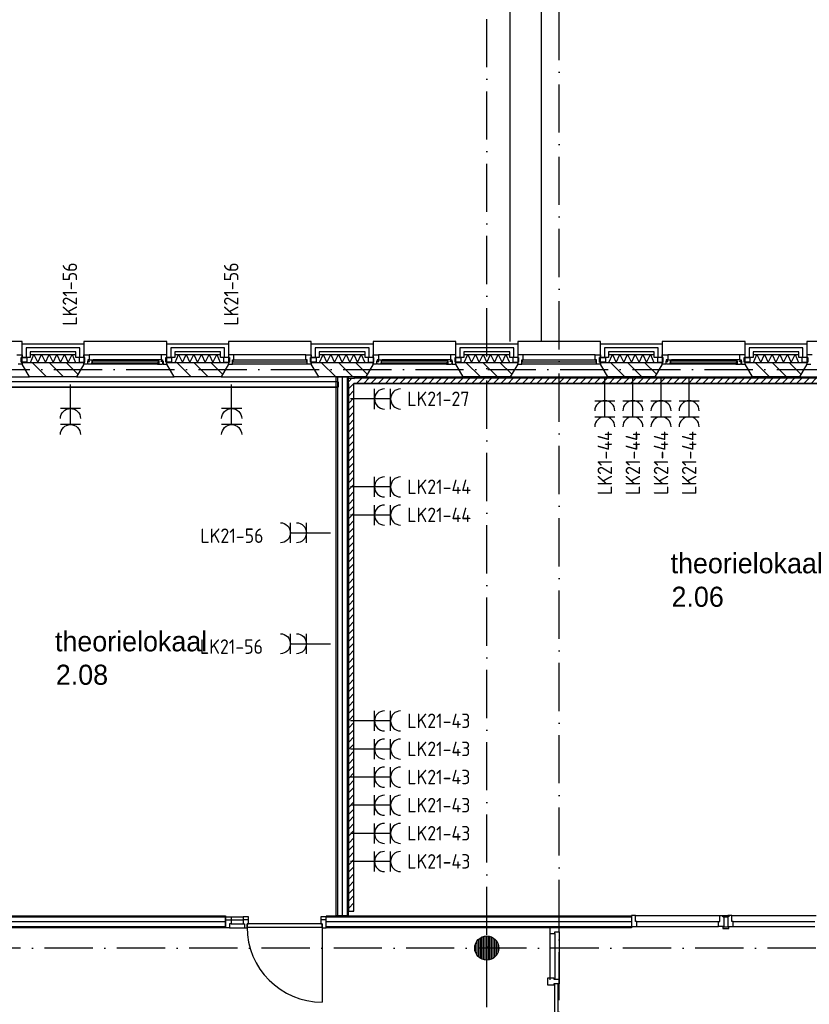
# Model space of a CAD drawing. Header units: millimetres. Extents: x 89505 to 241280, y 191 to 84291.
# Tile 36 of 45: x 191690 to 201520, y 49962 to 62219. Entities that reach past the tile are written whole.
import ezdxf
from ezdxf.enums import TextEntityAlignment as Align

# ---------------------------------------------------------------- set-up
doc = ezdxf.new("R2010")
doc.units = ezdxf.units.MM
doc.header["$LTSCALE"] = 100
doc.linetypes.add('B-SL0', pattern=[100000000.0, 0, -100000000.0])
doc.linetypes.add('DASHDOT', pattern=[9, 6, -1.5, 0, -1.5])
doc.layers.get('0').update_dxf_attribs({"linetype": 'CONTINUOUS'})
for name, color, linetype in [('AL$7----_STRAMIEN', 1, 'DASHDOT'), ('AL21----_BUITENWAND', 4, 'CONTINUOUS'), ('AL21K---_ISOLATIE', 1, 'CONTINUOUS'), ('AL22----_BINNENWAND', 7, 'CONTINUOUS'), ('AL27----_DAKEN', 7, 'CONTINUOUS'), ('AL28----_KONSTRUKTIE', 3, 'CONTINUOUS'), ('AL31----_BUITENKOZ', 7, 'CONTINUOUS'), ('AL32----_BINNENKOZ', 7, 'CONTINUOUS'), ('AL32----_DRAAIRICHTING', 1, 'CONTINUOUS'), ('ALL-----_REFLIJNEN', 8, 'CONTINUOUS'), ('ALXA3---_VOLZWART', 14, 'CONTINUOUS'), ('ALXAA---_GEWBETON', 12, 'CONTINUOUS'), ('ALXAB---_PREFABBETON', 1, 'CONTINUOUS'), ('BOUW', 8, 'CONTINUOUS'), ('EA61303-_ARCEER', 1, 'CONTINUOUS'), ('EB62203-_ATTRIB', 2, 'CONTINUOUS'), ('EB63103-_ATTRIB', 2, 'CONTINUOUS'), ('EL61303-_WANDGOOT', 3, 'CONTINUOUS'), ('EL62203-_KRACHT-WCD230', 3, 'CONTINUOUS'), ('EL63103-_LICHT-WCD230V', 3, 'CONTINUOUS')]:
    doc.layers.add(name, color=color, linetype=linetype)
doc.styles.add('1_8', font='ISO', dxfattribs={"height": 1.8})
doc.styles.add('2_0', font='iso', dxfattribs={"height": 200})
doc.styles.add('BURO-025', font='BUROFONT.shx', dxfattribs={"height": 250})
doc.styles.add('NORATT', font='isocp.shx')
doc.styles.get("Standard").update_dxf_attribs({"font": 'iso.shx'})
pattern_1 = [(225, (-1699.7, 7058.146), (44.90128, -44.90128), [])]

# ---------------------------------------------------------------- blocks, each defined once
blk = doc.blocks.new('ES3W2A')
for p, q in [((1.25, 2), (-1.25, 2)), ((0, 2), (0, -3)), ((1.25, 0), (-1.25, 0))]:
    blk.add_line(p, q)
for centre in [(0, 3.25), (0, 1.25)]:
    blk.add_arc(centre, 1.25, 180, 0)
at = {"style": 'NORATT'}
for tag, flags, p in [('VERMOGEN', 9, (-2.5, 5)), ('GROEP', 8, (0, 5)), ('SCHAK', 8, (2.5, 5)), ('GELIJK', 9, (5, 5)), ('KAST', 9, (7, 5)), ('TAL', 8, (2.5, 5))]:
    blk.add_attdef(tag, text='', height=1.8, rotation=90, dxfattribs=dict(at, flags=flags)).set_placement(p, align=Align.MIDDLE_CENTER)
at = {"style": 'NORATT', "width": 0.7, "flags": 8}
blk.add_attdef('DOEL', text='', height=1.8, rotation=90, dxfattribs=at).set_placement((-2.5, 5), align=Align.MIDDLE_LEFT)
at = {"style": 'NORATT', "flags": 9}
blk.add_attdef('M_CODE', text='', height=1.8, dxfattribs=at).set_placement((0, 0), align=Align.MIDDLE_CENTER)
blk = doc.blocks.new('EH100000')
at = {"linetype": 'ByBlock'}
for p, q in [((1, 0.5), (0, 0.5)), ((1, 0.5, 1), (0, 0.5, 1)), ((0, -0.5, 1), (1, -0.5, 1)), ((1, -0.5), (0, -0.5))]:
    blk.add_line(p, q, dxfattribs=at)
at = {"linetype": 'ByBlock', "invisible_edges": 15}
for points in [[(1, -0.5), (0, -0.5), (0, 0.5), (1, 0.5)], [(0, 0.5), (1, 0.5), (1, 0.5, 1), (0, 0.5, 1)], [(0, -0.5, 1), (1, -0.5, 1), (1, -0.5), (0, -0.5)]]:
    blk.add_3dface(points, dxfattribs=at)
at = {"linetype": 'ByBlock', "style": '2_0', "flags": 8}
blk.add_attdef('FUNCTIE', text='', height=0.5, dxfattribs=at).set_placement((0.5, 0), align=Align.MIDDLE)
at = {"linetype": 'ByBlock', "flags": 9}
blk.add_attdef('SCHOT', text='', height=0.5, dxfattribs=at).set_placement((0.5, 0), align=Align.MIDDLE)
blk = doc.blocks.new('EH100005')
blk.add_lwpolyline([(-1, -0.5), (0, -0.5), (0, 0.5), (-1, 0.5)])
at = {"style": '2_0', "flags": 9}
blk.add_attdef('HULPSTUK', text='', height=0.5, dxfattribs=at).set_placement((0, 0), align=Align.MIDDLE)
blk = doc.blocks.new('WG2BB4')
at = {"linetype": 'B-SL0'}
for p, q in [((32.5, 32.5), (-32.5, 32.5)), ((32.5, -32.5), (32.5, 32.5))]:
    blk.add_line(p, q, dxfattribs=at)
at = {"linetype": 'ByBlock'}
for points in [[(32.5, -32.5), (-32.5, -32.5), (-32.5, -32.5), (-32.5, 32.5)], [(32.5, 32.5), (32.5, 32.5), (32.5, 32.5), (32.5, 32.5)]]:
    blk.add_lwpolyline(points, dxfattribs=at)
at = {"flags": 3}
blk.add_attdef('HULPSTUK', (0, 0), '', height=1, rotation=90, dxfattribs=at)
blk = doc.blocks.new('WG2BB3')
at = {"linetype": 'B-SL0'}
for p, q in [((32.5, 32.5), (-32.5, 32.5)), ((32.5, -32.5), (32.5, 32.5))]:
    blk.add_line(p, q, dxfattribs=at)
at = {"linetype": 'ByBlock'}
for points in [[(32.5, -32.5), (-32.5, -32.5), (-32.5, -32.5), (-32.5, 32.5)], [(32.5, 32.5), (32.5, 32.5), (32.5, 32.5), (32.5, 32.5)]]:
    blk.add_lwpolyline(points, dxfattribs=at)
at = {"flags": 3}
blk.add_attdef('HULPSTUK', (0, 0), '', height=1, dxfattribs=at)
blk = doc.blocks.new('A$C1FCF4BCA')
at = {"layer": 'EA61303-_ARCEER'}
h = blk.add_hatch(dxfattribs=at)
h.set_pattern_fill('ANSI31', color=256, scale=20, angle=180, style=0)
h.set_pattern_definition(pattern_1)
h.paths.add_polyline_path([(-1732, 7026), (-1732, 7091), (-1667, 7091), (-1667, 7026)])
h = blk.add_hatch(dxfattribs=at)
h.set_pattern_fill('ANSI31', color=256, scale=20, angle=180, style=0)
h.set_pattern_definition(pattern_1)
h.paths.add_polyline_path([(-1732, 7026), (-1667, 7026), (-1667, 458), (-1732, 458)])
h = blk.add_hatch(dxfattribs=at)
h.set_pattern_fill('ANSI31', color=256, scale=20, angle=180, style=0)
h.set_pattern_definition([(225, (-1667.2, 7058.146), (44.90128, -44.90128), [])])
h.paths.add_polyline_path([(-1667, 7026), (-1667, 7091), (16055, 7091), (16055, 7026)])
h = blk.add_hatch(dxfattribs=at)
h.set_pattern_fill('ANSI31', color=256, scale=20, style=0)
h.set_pattern_definition([(45, (16087.3, 7058.146), (-44.9, 44.9), [])])
h.paths.add_polyline_path([(16055, 7091), (16120, 7091), (16120, 7026), (16055, 7026)])
h = blk.add_hatch(dxfattribs=at)
h.set_pattern_fill('ANSI31', color=256, scale=20, angle=180, style=0)
h.set_pattern_definition(pattern_1)
h.paths.add_polyline_path([(16055, 7026), (16120, 7026), (16120, 857), (16055, 857)])
at = {"color": 0, "linetype": 'ByBlock'}
blk.add_lwpolyline([(-1667, 7026), (-1667, 7026), (-1667, 7026), (-1667, 7026)], dxfattribs=at)
at = {"layer": 'EL61303-_WANDGOOT'}
for name, p, rotation in [('WG2BB4', (-1700, 7058), 270), ('WG2BB3', (16087, 7058), 180)]:
    blk.add_blockref(name, p, dxfattribs=dict(at, rotation=rotation))
at = {"layer": 'EL61303-_WANDGOOT', "yscale": 65, "rotation": 270}
for name, p, xscale, zscale in [('EH100000', (-1700, 7026), 6568, 119.9999999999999), ('EH100000', (16087, 7026), 6169, 119.9999999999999), ('EH100005', (16087, 857), 120, 120), ('EH100005', (-1700, 458), 120, 120)]:
    blk.add_blockref(name, p, dxfattribs=dict(at, xscale=xscale, zscale=zscale))
at = {"layer": 'EL61303-_WANDGOOT', "xscale": 17721.99999999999, "yscale": 65, "zscale": 119.9999999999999}
blk.add_blockref('EH100000', (-1667, 7058), dxfattribs=at)

msp = doc.modelspace()

# ---------------------------------------------------------------- linework, layer by layer
at = {"color": 8, "linetype": 'Continuous'}
for p, q in [((198266, 50291), (198338, 50291)), ((198266, 50201), (198266, 50291)), ((198338, 50291), (198338, 50274)), ((198338, 50274), (198405, 50274)), ((198405, 50274), (198405, 50218)), ((198338, 50201), (198266, 50201)), ((198405, 50218), (198338, 50218)), ((198338, 50218), (198338, 50201))]:
    msp.add_line(p, q, dxfattribs=at)
at = {"layer": 'AL$7----_STRAMIEN', "color": 1}
msp.add_line((89505, 57863), (239410, 57863), dxfattribs=at)
for points in [[(197505, 40025), (197505, 76516)], [(198405, 40112), (198405, 76516)], [(239405, 50663), (89505, 50663)]]:
    msp.add_lwpolyline(points, dxfattribs=at)
at = {"layer": 'AL21----_BUITENWAND', "color": 8}
for p, q in [((191720, 58183), (192490, 58183)), ((191720, 58014), (191720, 58183)), ((192490, 58183), (192490, 58014)), ((193520, 58183), (194290, 58183)), ((193520, 58014), (193520, 58183)), ((194290, 58183), (194290, 58014)), ((195320, 58183), (196090, 58183)), ((195320, 58014), (195320, 58183)), ((196090, 58183), (196090, 58014)), ((197120, 58183), (197890, 58183)), ((197120, 58014), (197120, 58183)), ((197890, 58183), (197890, 58014)), ((198920, 58183), (199690, 58183)), ((198920, 58014), (198920, 58183)), ((199690, 58183), (199690, 58014)), ((200720, 58183), (201490, 58183)), ((200720, 58014), (200720, 58183)), ((201490, 58183), (201490, 58014)), ((191820, 58014), (191720, 58014)), ((191820, 58083), (191820, 58014)), ((192390, 58083), (191820, 58083)), ((192390, 58014), (192390, 58083)), ((192490, 58014), (192390, 58014)), ((193620, 58014), (193520, 58014)), ((193620, 58083), (193620, 58014)), ((194190, 58083), (193620, 58083)), ((194190, 58014), (194190, 58083)), ((194290, 58014), (194190, 58014)), ((195420, 58014), (195320, 58014)), ((195420, 58083), (195420, 58014)), ((195990, 58083), (195420, 58083)), ((195990, 58014), (195990, 58083)), ((196090, 58014), (195990, 58014)), ((197220, 58014), (197120, 58014)), ((197220, 58083), (197220, 58014)), ((197790, 58083), (197220, 58083)), ((197790, 58014), (197790, 58083)), ((197890, 58014), (197790, 58014)), ((199020, 58014), (198920, 58014)), ((199020, 58083), (199020, 58014)), ((199590, 58083), (199020, 58083)), ((199590, 58014), (199590, 58083)), ((199690, 58014), (199590, 58014)), ((200820, 58014), (200720, 58014)), ((200820, 58083), (200820, 58014)), ((201390, 58083), (200820, 58083)), ((201390, 58014), (201390, 58083)), ((201490, 58014), (201390, 58014))]:
    msp.add_line(p, q, dxfattribs=at)
at = {"layer": 'AL21K---_ISOLATIE', "color": 8, "linetype": 'Continuous'}
for p, q in [((191820, 58053), (192390, 58053)), ((191824, 57953), (191868, 58053)), ((191868, 58053), (191915, 57953)), ((191915, 57953), (191963, 58053)), ((191963, 58053), (192010, 57953)), ((192010, 57953), (192058, 58053)), ((192058, 58053), (192105, 57953)), ((192105, 57953), (192153, 58053)), ((192153, 58053), (192200, 57953)), ((192200, 57953), (192248, 58053)), ((192248, 58053), (192295, 57953)), ((192295, 57953), (192343, 58053)), ((192343, 58053), (192386, 57953)), ((193620, 58053), (194190, 58053)), ((193624, 57953), (193668, 58053)), ((193668, 58053), (193715, 57953)), ((193715, 57953), (193763, 58053)), ((193763, 58053), (193810, 57953)), ((193810, 57953), (193858, 58053)), ((193858, 58053), (193905, 57953)), ((193905, 57953), (193953, 58053)), ((193953, 58053), (194000, 57953)), ((194000, 57953), (194048, 58053)), ((194048, 58053), (194095, 57953)), ((194095, 57953), (194143, 58053)), ((194143, 58053), (194186, 57953)), ((195420, 58053), (195990, 58053)), ((195424, 57953), (195468, 58053)), ((195468, 58053), (195515, 57953)), ((195515, 57953), (195563, 58053)), ((195563, 58053), (195610, 57953)), ((195610, 57953), (195658, 58053)), ((195658, 58053), (195705, 57953)), ((195705, 57953), (195753, 58053)), ((195753, 58053), (195800, 57953)), ((195800, 57953), (195848, 58053)), ((195848, 58053), (195895, 57953)), ((195895, 57953), (195943, 58053)), ((195943, 58053), (195986, 57953)), ((197220, 58053), (197790, 58053)), ((197224, 57953), (197268, 58053)), ((197268, 58053), (197315, 57953)), ((197315, 57953), (197363, 58053)), ((197363, 58053), (197410, 57953)), ((197410, 57953), (197458, 58053)), ((197458, 58053), (197505, 57953)), ((197505, 57953), (197553, 58053)), ((197553, 58053), (197600, 57953)), ((197600, 57953), (197648, 58053)), ((197648, 58053), (197695, 57953)), ((197695, 57953), (197743, 58053)), ((197743, 58053), (197786, 57953)), ((199020, 58053), (199590, 58053)), ((199024, 57953), (199068, 58053)), ((199068, 58053), (199115, 57953)), ((199115, 57953), (199163, 58053)), ((199163, 58053), (199210, 57953)), ((199210, 57953), (199258, 58053)), ((199258, 58053), (199305, 57953)), ((199305, 57953), (199353, 58053)), ((199353, 58053), (199400, 57953)), ((199400, 57953), (199448, 58053)), ((199448, 58053), (199495, 57953)), ((199495, 57953), (199543, 58053)), ((199543, 58053), (199586, 57953)), ((200820, 58053), (201390, 58053)), ((200824, 57953), (200868, 58053)), ((200868, 58053), (200915, 57953)), ((200915, 57953), (200963, 58053)), ((200963, 58053), (201010, 57953)), ((201010, 57953), (201058, 58053)), ((201058, 58053), (201105, 57953)), ((201105, 57953), (201153, 58053)), ((201153, 58053), (201200, 57953)), ((201200, 57953), (201248, 58053)), ((201248, 58053), (201295, 57953)), ((201295, 57953), (201343, 58053)), ((201343, 58053), (201386, 57953)), ((191820, 57953), (192390, 57953)), ((193620, 57953), (194190, 57953)), ((195420, 57953), (195990, 57953)), ((197220, 57953), (197790, 57953)), ((199020, 57953), (199590, 57953)), ((200820, 57953), (201390, 57953))]:
    msp.add_line(p, q, dxfattribs=at)
at = {"layer": 'AL22----_BINNENWAND', "color": 8}
for p, q in [((195630, 51063), (195630, 57773)), ((195630, 57773), (195780, 57773)), ((195780, 57773), (195780, 51063)), ((190380, 51063), (194254, 51063)), ((194254, 51063), (194254, 50913)), ((195505, 51063), (199305, 51063)), ((195780, 51063), (195630, 51063)), ((199305, 51063), (199305, 50913)), ((194254, 50913), (190230, 50913)), ((199305, 50913), (195505, 50913))]:
    msp.add_line(p, q, dxfattribs=at)
at = {"layer": 'AL22----_BINNENWAND', "color": 8, "linetype": 'Continuous'}
for p, q in [((195645, 57773), (195645, 51063)), ((195765, 57773), (195765, 51063)), ((194254, 51048), (190365, 51048)), ((199305, 51048), (195505, 51048)), ((194254, 50928), (190245, 50928)), ((199305, 50928), (195505, 50928))]:
    msp.add_line(p, q, dxfattribs=at)
at = {"layer": 'AL27----_DAKEN', "color": 8}
for p, q in [((197795, 58213), (197795, 75873)), ((198185, 58213), (198185, 75483))]:
    msp.add_line(p, q, dxfattribs=at)
at = {"layer": 'AL28----_KONSTRUKTIE', "color": 8}
for p, q in [((191720, 57953), (192490, 57953)), ((191720, 57933), (191720, 57953)), ((191813, 57773), (191720, 57933)), ((192490, 57933), (192398, 57773)), ((192490, 57953), (192490, 57933)), ((193520, 57953), (194290, 57953)), ((193520, 57933), (193520, 57953)), ((193613, 57773), (193520, 57933)), ((194290, 57933), (194198, 57773)), ((194290, 57953), (194290, 57933)), ((195320, 57953), (196090, 57953)), ((195320, 57933), (195320, 57953)), ((195413, 57773), (195320, 57933)), ((196090, 57933), (195998, 57773)), ((196090, 57953), (196090, 57933)), ((197120, 57953), (197890, 57953)), ((197120, 57933), (197120, 57953)), ((197213, 57773), (197120, 57933)), ((197890, 57933), (197798, 57773)), ((197890, 57953), (197890, 57933)), ((198920, 57953), (199690, 57953)), ((198920, 57933), (198920, 57953)), ((199013, 57773), (198920, 57933)), ((199690, 57933), (199598, 57773)), ((199690, 57953), (199690, 57933)), ((200720, 57953), (201490, 57953)), ((200720, 57933), (200720, 57953)), ((200813, 57773), (200720, 57933)), ((201490, 57933), (201398, 57773)), ((201490, 57953), (201490, 57933)), ((192398, 57773), (191813, 57773)), ((194198, 57773), (193613, 57773)), ((195998, 57773), (195413, 57773)), ((197798, 57773), (197213, 57773)), ((199598, 57773), (199013, 57773)), ((201398, 57773), (200813, 57773))]:
    msp.add_line(p, q, dxfattribs=at)
msp.add_circle((197505, 50663), 150, dxfattribs=at)
at = {"layer": 'AL31----_BUITENKOZ', "color": 8}
for p, q in [((191720, 58213), (190690, 58213)), ((191720, 57933), (191720, 58213)), ((192490, 58213), (192490, 57933)), ((193520, 58213), (192490, 58213)), ((193520, 57933), (193520, 58213)), ((195320, 58213), (194290, 58213)), ((194290, 58213), (194290, 57933)), ((195320, 57933), (195320, 58213)), ((196090, 58213), (196090, 57933)), ((197120, 58213), (196090, 58213)), ((197120, 57933), (197120, 58213)), ((198920, 58213), (197890, 58213)), ((197890, 58213), (197890, 57933)), ((198920, 57933), (198920, 58213)), ((199690, 58213), (199690, 57933)), ((200720, 58213), (199690, 58213)), ((200720, 57933), (200720, 58213)), ((202520, 58213), (201490, 58213)), ((201490, 58213), (201490, 57933)), ((191710, 58014), (191781, 58014)), ((191710, 57958), (191710, 58014)), ((191781, 58014), (191781, 57958)), ((192429, 58014), (192429, 57958)), ((192500, 58014), (192429, 58014)), ((192490, 58047), (192557, 58047)), ((192490, 58014), (192490, 58047)), ((192500, 58014), (192490, 58014)), ((192500, 57958), (192500, 58014)), ((192500, 57958), (192500, 58014)), ((192540, 57984), (192540, 57969)), ((192557, 57984), (192540, 57984)), ((192552, 57984), (192557, 57984)), ((192552, 57969), (192552, 57984)), ((192557, 58047), (192557, 57984)), ((193453, 58047), (192557, 58047)), ((192557, 57984), (192604, 57984)), ((192604, 57984), (192606, 57971)), ((193406, 57984), (192604, 57984)), ((193406, 57984), (193404, 57971)), ((193453, 57984), (193406, 57984)), ((193453, 58047), (193453, 57984)), ((193520, 58047), (193453, 58047)), ((193458, 57984), (193453, 57984)), ((193453, 57984), (193470, 57984)), ((193458, 57969), (193458, 57984)), ((193470, 57984), (193470, 57969)), ((193510, 58014), (193520, 58014)), ((193510, 57958), (193510, 58014)), ((193510, 58014), (193581, 58014)), ((193510, 57958), (193510, 58014)), ((193520, 58014), (193520, 58047)), ((193581, 58014), (193581, 57958)), ((194229, 58014), (194229, 57958)), ((194300, 58014), (194229, 58014)), ((194300, 57958), (194300, 58014)), ((195253, 58047), (194357, 58047)), ((195310, 58014), (195381, 58014)), ((195310, 57958), (195310, 58014)), ((195381, 58014), (195381, 57958)), ((196029, 58014), (196029, 57958)), ((196100, 58014), (196029, 58014)), ((196090, 58047), (196157, 58047)), ((196090, 58014), (196090, 58047)), ((196100, 58014), (196090, 58014)), ((196100, 57958), (196100, 58014)), ((196100, 57958), (196100, 58014)), ((196140, 57984), (196140, 57969)), ((196157, 57984), (196140, 57984)), ((196152, 57984), (196157, 57984)), ((196152, 57969), (196152, 57984)), ((197053, 58047), (196157, 58047)), ((196157, 58047), (196157, 57984)), ((196157, 57984), (196204, 57984)), ((197006, 57984), (196204, 57984)), ((196204, 57984), (196206, 57971)), ((197006, 57984), (197004, 57971)), ((197053, 57984), (197006, 57984)), ((197053, 58047), (197053, 57984)), ((197120, 58047), (197053, 58047)), ((197058, 57984), (197053, 57984)), ((197053, 57984), (197070, 57984)), ((197058, 57969), (197058, 57984)), ((197070, 57984), (197070, 57969)), ((197110, 58014), (197120, 58014)), ((197110, 57958), (197110, 58014)), ((197110, 58014), (197181, 58014)), ((197110, 57958), (197110, 58014)), ((197120, 58014), (197120, 58047)), ((197181, 58014), (197181, 57958)), ((197829, 58014), (197829, 57958)), ((197900, 58014), (197829, 58014)), ((197900, 57958), (197900, 58014)), ((198853, 58047), (197957, 58047)), ((198910, 58014), (198981, 58014)), ((198910, 57958), (198910, 58014)), ((198981, 58014), (198981, 57958)), ((199629, 58014), (199629, 57958)), ((199700, 58014), (199629, 58014)), ((199690, 58047), (199757, 58047)), ((199690, 58014), (199690, 58047)), ((199700, 58014), (199690, 58014)), ((199700, 57958), (199700, 58014)), ((199700, 57958), (199700, 58014)), ((199740, 57984), (199740, 57969)), ((199757, 57984), (199740, 57984)), ((199752, 57984), (199757, 57984)), ((199752, 57969), (199752, 57984)), ((199757, 58047), (199757, 57984)), ((200653, 58047), (199757, 58047)), ((199757, 57984), (199804, 57984)), ((199804, 57984), (199806, 57971)), ((200606, 57984), (199804, 57984)), ((200606, 57984), (200604, 57971)), ((200653, 57984), (200606, 57984)), ((200653, 58047), (200653, 57984)), ((200720, 58047), (200653, 58047)), ((200658, 57984), (200653, 57984)), ((200653, 57984), (200670, 57984)), ((200658, 57969), (200658, 57984)), ((200670, 57984), (200670, 57969)), ((200710, 58014), (200720, 58014)), ((200710, 57958), (200710, 58014)), ((200710, 58014), (200781, 58014)), ((200710, 57958), (200710, 58014)), ((200720, 58014), (200720, 58047)), ((200781, 58014), (200781, 57958)), ((201429, 58014), (201429, 57958)), ((201500, 58014), (201429, 58014)), ((201500, 57958), (201500, 58014)), ((191781, 57958), (191710, 57958)), ((191813, 57773), (191720, 57933)), ((192490, 57933), (192398, 57773)), ((192429, 57958), (192500, 57958)), ((192490, 57958), (192500, 57958)), ((192490, 57933), (192490, 57958)), ((192534, 57933), (192490, 57933)), ((192534, 57969), (192534, 57933)), ((192540, 57969), (192534, 57969)), ((192537, 57964), (192560, 57964)), ((192537, 57935), (192537, 57964)), ((192544, 57935), (192537, 57935)), ((192547, 57930), (192544, 57935)), ((192589, 57930), (192547, 57930)), ((192560, 57969), (192552, 57969)), ((192560, 57964), (192560, 57969)), ((192589, 57971), (192589, 57930)), ((192606, 57971), (192589, 57971)), ((192589, 57946), (192606, 57946)), ((192589, 57933), (192589, 57946)), ((192606, 57933), (192589, 57933)), ((193421, 57930), (192589, 57930)), ((192606, 57946), (192606, 57933)), ((193404, 57971), (193421, 57971)), ((193404, 57946), (193404, 57933)), ((193421, 57946), (193404, 57946)), ((193404, 57933), (193421, 57933)), ((193421, 57971), (193421, 57930)), ((193421, 57933), (193421, 57946)), ((193421, 57930), (193463, 57930)), ((193450, 57969), (193458, 57969)), ((193450, 57964), (193450, 57969)), ((193473, 57964), (193450, 57964)), ((193463, 57930), (193466, 57935)), ((193466, 57935), (193473, 57935)), ((193470, 57969), (193476, 57969)), ((193473, 57935), (193473, 57964)), ((193476, 57969), (193476, 57933)), ((193476, 57933), (193520, 57933)), ((193520, 57958), (193510, 57958)), ((193581, 57958), (193510, 57958)), ((193520, 57933), (193520, 57958)), ((193613, 57773), (193520, 57933)), ((194290, 57933), (194198, 57773)), ((194229, 57958), (194300, 57958)), ((195270, 57933), (194340, 57933)), ((195381, 57958), (195310, 57958)), ((195413, 57773), (195320, 57933)), ((196090, 57933), (195998, 57773)), ((196029, 57958), (196100, 57958)), ((196090, 57958), (196100, 57958)), ((196090, 57933), (196090, 57958)), ((196134, 57933), (196090, 57933)), ((196134, 57969), (196134, 57933)), ((196140, 57969), (196134, 57969)), ((196137, 57964), (196160, 57964)), ((196137, 57935), (196137, 57964)), ((196144, 57935), (196137, 57935)), ((196147, 57930), (196144, 57935)), ((196189, 57930), (196147, 57930)), ((196160, 57969), (196152, 57969)), ((196160, 57964), (196160, 57969)), ((196189, 57971), (196189, 57930)), ((196206, 57971), (196189, 57971)), ((196189, 57946), (196206, 57946)), ((196189, 57933), (196189, 57946)), ((196206, 57933), (196189, 57933)), ((197021, 57930), (196189, 57930)), ((196206, 57946), (196206, 57933)), ((197004, 57971), (197021, 57971)), ((197004, 57946), (197004, 57933)), ((197021, 57946), (197004, 57946)), ((197004, 57933), (197021, 57933)), ((197021, 57971), (197021, 57930)), ((197021, 57933), (197021, 57946)), ((197021, 57930), (197063, 57930)), ((197050, 57969), (197058, 57969)), ((197050, 57964), (197050, 57969)), ((197073, 57964), (197050, 57964)), ((197063, 57930), (197066, 57935)), ((197066, 57935), (197073, 57935)), ((197070, 57969), (197076, 57969)), ((197073, 57935), (197073, 57964)), ((197076, 57969), (197076, 57933)), ((197076, 57933), (197120, 57933)), ((197120, 57958), (197110, 57958)), ((197181, 57958), (197110, 57958)), ((197120, 57933), (197120, 57958)), ((197213, 57773), (197120, 57933)), ((197890, 57933), (197798, 57773)), ((197829, 57958), (197900, 57958)), ((198870, 57933), (197940, 57933)), ((198981, 57958), (198910, 57958)), ((199013, 57773), (198920, 57933)), ((199690, 57933), (199598, 57773)), ((199629, 57958), (199700, 57958)), ((199690, 57958), (199700, 57958)), ((199690, 57933), (199690, 57958)), ((199734, 57933), (199690, 57933)), ((199734, 57969), (199734, 57933)), ((199740, 57969), (199734, 57969)), ((199737, 57964), (199760, 57964)), ((199737, 57935), (199737, 57964)), ((199744, 57935), (199737, 57935)), ((199747, 57930), (199744, 57935)), ((199789, 57930), (199747, 57930)), ((199760, 57969), (199752, 57969)), ((199760, 57964), (199760, 57969)), ((199789, 57971), (199789, 57930)), ((199806, 57971), (199789, 57971)), ((199789, 57946), (199806, 57946)), ((199789, 57933), (199789, 57946)), ((199806, 57933), (199789, 57933)), ((200621, 57930), (199789, 57930)), ((199806, 57946), (199806, 57933)), ((200604, 57971), (200621, 57971)), ((200604, 57946), (200604, 57933)), ((200621, 57946), (200604, 57946)), ((200604, 57933), (200621, 57933)), ((200621, 57971), (200621, 57930)), ((200621, 57933), (200621, 57946)), ((200621, 57930), (200663, 57930)), ((200650, 57969), (200658, 57969)), ((200650, 57964), (200650, 57969)), ((200673, 57964), (200650, 57964)), ((200663, 57930), (200666, 57935)), ((200666, 57935), (200673, 57935)), ((200670, 57969), (200676, 57969)), ((200673, 57935), (200673, 57964)), ((200676, 57969), (200676, 57933)), ((200676, 57933), (200720, 57933)), ((200720, 57958), (200710, 57958)), ((200781, 57958), (200710, 57958)), ((200720, 57933), (200720, 57958)), ((200813, 57773), (200720, 57933)), ((201490, 57933), (201398, 57773)), ((201429, 57958), (201500, 57958)), ((190598, 57773), (191813, 57773)), ((192398, 57773), (193613, 57773)), ((194198, 57773), (195413, 57773)), ((195998, 57773), (197213, 57773)), ((197798, 57773), (199013, 57773)), ((199598, 57773), (200813, 57773)), ((201398, 57773), (202613, 57773))]:
    msp.add_line(p, q, dxfattribs=at)
at = {"layer": 'AL31----_BUITENKOZ', "color": 8, "linetype": 'Continuous'}
for p, q in [((191653, 58047), (191720, 58047)), ((191710, 58014), (191710, 57958)), ((191720, 58014), (191710, 58014)), ((191720, 58047), (191720, 58014)), ((194290, 58047), (194290, 58014)), ((194357, 58047), (194290, 58047)), ((194290, 58014), (194300, 58014)), ((194300, 58014), (194300, 57958)), ((194340, 57984), (194357, 57984)), ((194340, 57933), (194340, 57984)), ((195265, 57980), (194345, 57980)), ((194345, 57980), (194345, 57959)), ((194357, 58047), (194357, 58047)), ((194357, 58047), (194357, 58047)), ((194357, 58047), (194357, 58047)), ((194357, 58047), (194357, 58047)), ((194357, 57984), (194357, 58047)), ((195253, 58047), (195320, 58047)), ((195253, 58047), (195253, 58047)), ((195253, 58047), (195253, 58047)), ((195253, 58047), (195253, 58047)), ((195253, 58047), (195253, 58047)), ((195253, 57984), (195253, 58047)), ((195270, 57984), (195253, 57984)), ((195265, 57959), (195265, 57980)), ((195270, 57933), (195270, 57984)), ((195310, 58014), (195310, 57958)), ((195320, 58014), (195310, 58014)), ((195320, 58047), (195320, 58014)), ((197890, 58047), (197890, 58014)), ((197957, 58047), (197890, 58047)), ((197890, 58014), (197900, 58014)), ((197900, 58014), (197900, 57958)), ((197940, 57984), (197957, 57984)), ((197940, 57933), (197940, 57984)), ((198865, 57980), (197945, 57980)), ((197945, 57980), (197945, 57959)), ((197957, 58047), (197957, 58047)), ((197957, 58047), (197957, 58047)), ((197957, 58047), (197957, 58047)), ((197957, 58047), (197957, 58047)), ((197957, 57984), (197957, 58047)), ((198853, 58047), (198920, 58047)), ((198853, 58047), (198853, 58047)), ((198853, 58047), (198853, 58047)), ((198853, 58047), (198853, 58047)), ((198853, 58047), (198853, 58047)), ((198853, 57984), (198853, 58047)), ((198870, 57984), (198853, 57984)), ((198865, 57959), (198865, 57980)), ((198870, 57933), (198870, 57984)), ((198910, 58014), (198910, 57958)), ((198920, 58014), (198910, 58014)), ((198920, 58047), (198920, 58014)), ((201490, 58047), (201490, 58014)), ((201557, 58047), (201490, 58047)), ((201490, 58014), (201500, 58014)), ((201500, 58014), (201500, 57958)), ((191720, 57933), (191670, 57933)), ((191710, 57958), (191720, 57958)), ((191720, 57958), (191720, 57933)), ((191720, 57958), (191720, 57958)), ((192591, 57969), (192591, 57948)), ((193419, 57969), (192591, 57969)), ((192591, 57948), (193419, 57948)), ((193419, 57948), (193419, 57969)), ((194290, 57958), (194290, 57933)), ((194290, 57958), (194290, 57958)), ((194300, 57958), (194290, 57958)), ((194290, 57933), (194340, 57933)), ((194340, 57933), (194340, 57933)), ((194345, 57959), (195265, 57959)), ((195320, 57933), (195270, 57933)), ((195270, 57933), (195270, 57933)), ((195310, 57958), (195320, 57958)), ((195320, 57958), (195320, 57933)), ((195320, 57958), (195320, 57958)), ((196191, 57969), (196191, 57948)), ((197019, 57969), (196191, 57969)), ((196191, 57948), (197019, 57948)), ((197019, 57948), (197019, 57969)), ((197890, 57958), (197890, 57933)), ((197890, 57958), (197890, 57958)), ((197900, 57958), (197890, 57958)), ((197890, 57933), (197940, 57933)), ((197940, 57933), (197940, 57933)), ((197945, 57959), (198865, 57959)), ((198920, 57933), (198870, 57933)), ((198870, 57933), (198870, 57933)), ((198910, 57958), (198920, 57958)), ((198920, 57958), (198920, 57933)), ((198920, 57958), (198920, 57958)), ((199791, 57969), (199791, 57948)), ((200619, 57969), (199791, 57969)), ((199791, 57948), (200619, 57948)), ((200619, 57948), (200619, 57969)), ((201490, 57958), (201490, 57933)), ((201490, 57958), (201490, 57958)), ((201500, 57958), (201490, 57958)), ((201490, 57933), (201540, 57933))]:
    msp.add_line(p, q, dxfattribs=at)
at = {"layer": 'AL32----_BINNENKOZ', "color": 8}
for p, q in [((194254, 50913), (194254, 51052)), ((194254, 51052), (194321, 51052)), ((194254, 51015), (194321, 51015)), ((194321, 51052), (194321, 50964)), ((194321, 51052), (194471, 51052)), ((194321, 51015), (194471, 51015)), ((194538, 51052), (194471, 51052)), ((194471, 51052), (194471, 50964)), ((194538, 51015), (194471, 51015)), ((194538, 50964), (194538, 51052)), ((195505, 51052), (195438, 51052)), ((195438, 51052), (195438, 50964)), ((195505, 51015), (195438, 51015)), ((195505, 50913), (195505, 51052)), ((199355, 51070), (199305, 51070)), ((199305, 51070), (199305, 50931)), ((199355, 51070), (200405, 51070)), ((199355, 50994), (199355, 51070)), ((199372, 50994), (199355, 50994)), ((199372, 50994), (200388, 50994)), ((199372, 50931), (199372, 50994)), ((200388, 50994), (200405, 50994)), ((200388, 50931), (200388, 50994)), ((200405, 51070), (200455, 51070)), ((200405, 50994), (200405, 51070)), ((200443, 51069), (200505, 51069)), ((200443, 51051), (200443, 51069)), ((200455, 51051), (200443, 51051)), ((200455, 51070), (200455, 50931)), ((200455, 51051), (200505, 51051)), ((200455, 51045), (200455, 51051)), ((200555, 51070), (200505, 51070)), ((200505, 51070), (200505, 50931)), ((200505, 51069), (200518, 51069)), ((200505, 51051), (200505, 51045)), ((200518, 51069), (200518, 51051)), ((200555, 51070), (201605, 51070)), ((200555, 50994), (200555, 51070)), ((200572, 50994), (200555, 50994)), ((200572, 50994), (201588, 50994)), ((200572, 50931), (200572, 50994)), ((194304, 50913), (194254, 50913)), ((194321, 50964), (194304, 50964)), ((194304, 50964), (194304, 50913)), ((194304, 50913), (194488, 50913)), ((194321, 50964), (194471, 50964)), ((194471, 50964), (194488, 50964)), ((194488, 50964), (194488, 50913)), ((194488, 50913), (194521, 50913)), ((194488, 50913), (194521, 50913)), ((195455, 50964), (194521, 50964)), ((194521, 50964), (194521, 50924)), ((194521, 50913), (194521, 50964)), ((194521, 50964), (194538, 50964)), ((194521, 50924), (195455, 50924)), ((195438, 50964), (195455, 50964)), ((195455, 50924), (195455, 50964)), ((195455, 50964), (195455, 50913)), ((195455, 50913), (195505, 50913)), ((198405, 50913), (198291, 50913)), ((198291, 50913), (198291, 50846)), ((198405, 50863), (198405, 50913)), ((199305, 50931), (199372, 50931)), ((199372, 50931), (200388, 50931)), ((200455, 50931), (200388, 50931)), ((200443, 50926), (200443, 50908)), ((200455, 50926), (200443, 50926)), ((200443, 50908), (200505, 50908)), ((200455, 50931), (200455, 50926)), ((200455, 50926), (200505, 50926)), ((200505, 50926), (200505, 50931)), ((200505, 50931), (200572, 50931)), ((200505, 50908), (200518, 50908)), ((200518, 50908), (200518, 50926)), ((200572, 50931), (201588, 50931)), ((198291, 50846), (198354, 50846)), ((198291, 50846), (198291, 50268)), ((198354, 50863), (198405, 50863)), ((198354, 50846), (198354, 50863)), ((198354, 50846), (198354, 50268)), ((198405, 50863), (198405, 50251)), ((198354, 49288), (198354, 50218)), ((198394, 49288), (198394, 50218))]:
    msp.add_line(p, q, dxfattribs=at)
at = {"layer": 'AL32----_DRAAIRICHTING', "color": 8}
msp.add_line((195455, 50924), (195455, 49990), dxfattribs=at)
msp.add_arc((195455, 50924), 934, 180, 270, dxfattribs=at)
at = {"layer": 'ALL-----_REFLIJNEN', "color": 8, "linetype": 'Continuous'}
for p, q in [((191770, 58133), (191770, 58014)), ((192440, 58133), (191770, 58133)), ((192440, 58014), (192440, 58133)), ((193570, 58133), (193570, 58014)), ((194240, 58133), (193570, 58133)), ((194240, 58014), (194240, 58133)), ((195370, 58133), (195370, 58014)), ((196040, 58133), (195370, 58133)), ((196040, 58014), (196040, 58133)), ((197170, 58133), (197170, 58014)), ((197840, 58133), (197170, 58133)), ((197840, 58014), (197840, 58133)), ((198970, 58133), (198970, 58014)), ((199640, 58133), (198970, 58133)), ((199640, 58014), (199640, 58133)), ((200770, 58133), (200770, 58014)), ((201440, 58133), (200770, 58133)), ((201440, 58014), (201440, 58133)), ((195705, 57773), (195705, 51063)), ((194254, 50988), (190305, 50988)), ((199305, 50988), (195505, 50988))]:
    msp.add_line(p, q, dxfattribs=at)
at = {"layer": 'ALXA3---_VOLZWART', "color": 8}
for p, q in [((191770, 58133), (191770, 58014)), ((192440, 58133), (191770, 58133)), ((192440, 58014), (192440, 58133)), ((193570, 58133), (193570, 58014)), ((194240, 58133), (193570, 58133)), ((194240, 58014), (194240, 58133)), ((195370, 58133), (195370, 58014)), ((196040, 58133), (195370, 58133)), ((196040, 58014), (196040, 58133)), ((197170, 58133), (197170, 58014)), ((197840, 58133), (197170, 58133)), ((197840, 58014), (197840, 58133)), ((198970, 58133), (198970, 58014)), ((199640, 58133), (198970, 58133)), ((199640, 58014), (199640, 58133)), ((200770, 58133), (200770, 58014)), ((201440, 58133), (200770, 58133)), ((201440, 58014), (201440, 58133))]:
    msp.add_line(p, q, dxfattribs=at)
at = {"layer": 'ALXAA---_GEWBETON', "color": 8}
for p, q in [((197385, 50573), (197385, 50753)), ((197405, 50552), (197405, 50775)), ((197425, 50537), (197425, 50790)), ((197445, 50526), (197445, 50801)), ((197465, 50519), (197465, 50808)), ((197485, 50515), (197485, 50812)), ((197505, 50513), (197505, 50813)), ((197525, 50515), (197525, 50812)), ((197545, 50519), (197545, 50808)), ((197565, 50526), (197565, 50801)), ((197585, 50537), (197585, 50790)), ((197605, 50552), (197605, 50775)), ((197625, 50573), (197625, 50753)), ((197365, 50610), (197365, 50717)), ((197645, 50610), (197645, 50717))]:
    msp.add_line(p, q, dxfattribs=at)
at = {"layer": 'ALXAB---_PREFABBETON', "color": 8}
for p, q in [((191845, 57953), (192025, 57773)), ((192057, 57953), (192237, 57773)), ((192269, 57953), (192416, 57806)), ((192481, 57953), (192490, 57944)), ((193645, 57953), (193825, 57773)), ((193857, 57953), (194037, 57773)), ((194069, 57953), (194216, 57806)), ((194281, 57953), (194290, 57944)), ((195445, 57953), (195625, 57773)), ((195657, 57953), (195837, 57773)), ((195869, 57953), (196016, 57806)), ((196081, 57953), (196090, 57944)), ((197245, 57953), (197425, 57773)), ((197457, 57953), (197637, 57773)), ((197669, 57953), (197816, 57806)), ((197881, 57953), (197890, 57944)), ((199045, 57953), (199225, 57773)), ((199257, 57953), (199437, 57773)), ((199469, 57953), (199616, 57806)), ((199681, 57953), (199690, 57944)), ((200845, 57953), (201025, 57773)), ((201057, 57953), (201237, 57773)), ((201269, 57953), (201416, 57806)), ((201481, 57953), (201490, 57944))]:
    msp.add_line(p, q, dxfattribs=at)
at = {"layer": 'EL61303-_WANDGOOT'}
msp.add_line((195655, 57710, 1500), (195655, 57645, 1500), dxfattribs=at)

# ---------------------------------------------------------------- block references
at = {"layer": 'EA61303-_ARCEER'}
msp.add_blockref('A$C1FCF4BCA', (197518, 50666), dxfattribs=at)
at = {"layer": 'EL61303-_WANDGOOT', "xscale": 5150.323946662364, "yscale": 65, "zscale": 120}
msp.add_blockref('EH100000', (190505, 57677, 1500), dxfattribs=at)
at = {"layer": 'EL62203-_KRACHT-WCD230'}
ref = msp.add_blockref('ES3W2A', (192322, 57379, 3002), dxfattribs=dict(at, xscale=-100, yscale=100, zscale=100, rotation=180))
ref.add_attrib('GROEP', 'LK21-56', dxfattribs={"layer": 'EB62203-_ATTRIB', "color": 1, "height": 180, "rotation": 90, "style": 'NORATT', "flags": 8}).set_placement((192315, 58411, 3002), align=Align.MIDDLE_LEFT)
ref = msp.add_blockref('ES3W2A', (194329, 57379, 3002), dxfattribs=dict(at, xscale=-100, yscale=100, zscale=100, rotation=180))
ref.add_attrib('GROEP', 'LK21-56', dxfattribs={"layer": 'EB62203-_ATTRIB', "color": 1, "height": 180, "rotation": 90, "style": 'NORATT', "flags": 8}).set_placement((194323, 58411, 1502), align=Align.MIDDLE_LEFT)
ref = msp.add_blockref('ES3W2A', (196107, 57498, 1050), dxfattribs=dict(at, xscale=100, yscale=100, zscale=100, rotation=270))
ref.add_attrib('GROEP', 'LK21-27', dxfattribs={"layer": 'EB62203-_ATTRIB', "color": 1, "height": 180, "style": '1_8', "flags": 8}).set_placement((196514, 57500, 1050), align=Align.MIDDLE_LEFT)
ref = msp.add_blockref('ES3W2A', (196107, 56403, 1050), dxfattribs=dict(at, xscale=100, yscale=100, zscale=100, rotation=270))
ref.add_attrib('GROEP', 'LK21-44', dxfattribs={"layer": 'EB62203-_ATTRIB', "color": 1, "height": 180, "style": '1_8', "flags": 8}).set_placement((196514, 56405, 1050), align=Align.MIDDLE_LEFT)
ref = msp.add_blockref('ES3W2A', (196107, 56053, 1050), dxfattribs=dict(at, xscale=100, yscale=100, zscale=100, rotation=270))
ref.add_attrib('GROEP', 'LK21-44', dxfattribs={"layer": 'EB62203-_ATTRIB', "color": 1, "height": 180, "style": '1_8', "flags": 8}).set_placement((196514, 56055, 1050), align=Align.MIDDLE_LEFT)
ref = msp.add_blockref('ES3W2A', (195260, 55832, 3002), dxfattribs=dict(at, xscale=-100, yscale=100, zscale=100, rotation=90))
ref.add_attrib('GROEP', 'LK21-56', dxfattribs={"layer": 'EB62203-_ATTRIB', "color": 1, "height": 180, "style": 'NORATT', "flags": 8}).set_placement((193939, 55796, 3002), align=Align.MIDDLE_LEFT)
ref = msp.add_blockref('ES3W2A', (195260, 54451, 3002), dxfattribs=dict(at, xscale=-100, yscale=100, zscale=100, rotation=90))
ref.add_attrib('GROEP', 'LK21-56', dxfattribs={"layer": 'EB62203-_ATTRIB', "color": 1, "height": 180, "style": 'NORATT', "flags": 8}).set_placement((193933, 54415, 3002), align=Align.MIDDLE_LEFT)
ref = msp.add_blockref('ES3W2A', (196107, 53490, 1050), dxfattribs=dict(at, xscale=100, yscale=100, zscale=100, rotation=270))
ref.add_attrib('GROEP', 'LK21-43', dxfattribs={"layer": 'EB62203-_ATTRIB', "color": 1, "height": 180, "style": '1_8', "flags": 8}).set_placement((196514, 53492, 1050), align=Align.MIDDLE_LEFT)
ref = msp.add_blockref('ES3W2A', (196107, 53140, 1050), dxfattribs=dict(at, xscale=100, yscale=100, zscale=100, rotation=270))
ref.add_attrib('GROEP', 'LK21-43', dxfattribs={"layer": 'EB62203-_ATTRIB', "color": 1, "height": 180, "style": '1_8', "flags": 8}).set_placement((196514, 53142, 1050), align=Align.MIDDLE_LEFT)
ref = msp.add_blockref('ES3W2A', (196107, 52790, 1050), dxfattribs=dict(at, xscale=100, yscale=100, zscale=100, rotation=270))
ref.add_attrib('GROEP', 'LK21-43', dxfattribs={"layer": 'EB62203-_ATTRIB', "color": 1, "height": 180, "style": '1_8', "flags": 8}).set_placement((196514, 52792, 1050), align=Align.MIDDLE_LEFT)
ref = msp.add_blockref('ES3W2A', (196107, 52440, 1050), dxfattribs=dict(at, xscale=100, yscale=100, zscale=100, rotation=270))
ref.add_attrib('GROEP', 'LK21-43', dxfattribs={"layer": 'EB62203-_ATTRIB', "color": 1, "height": 180, "style": '1_8', "flags": 8}).set_placement((196514, 52442, 1050), align=Align.MIDDLE_LEFT)
ref = msp.add_blockref('ES3W2A', (196107, 52090, 1050), dxfattribs=dict(at, xscale=100, yscale=100, zscale=100, rotation=270))
ref.add_attrib('GROEP', 'LK21-43', dxfattribs={"layer": 'EB62203-_ATTRIB', "color": 1, "height": 180, "style": '1_8', "flags": 8}).set_placement((196514, 52092, 1050), align=Align.MIDDLE_LEFT)
ref = msp.add_blockref('ES3W2A', (196107, 51740, 1050), dxfattribs=dict(at, xscale=100, yscale=100, zscale=100, rotation=270))
ref.add_attrib('GROEP', 'LK21-43', dxfattribs={"layer": 'EB62203-_ATTRIB', "color": 1, "height": 180, "style": '1_8', "flags": 8}).set_placement((196514, 51742, 1050), align=Align.MIDDLE_LEFT)
at = {"layer": 'EL63103-_LICHT-WCD230V'}
ref = msp.add_blockref('ES3W2A', (198974, 57476), dxfattribs=dict(at, xscale=100, yscale=100, zscale=100, rotation=180))
ref.add_attrib('GROEP', 'LK21-44', dxfattribs={"layer": 'EB63103-_ATTRIB', "color": 1, "height": 180, "rotation": 90, "style": '1_8', "flags": 8}).set_placement((198974, 56700), align=Align.MIDDLE_CENTER)
ref = msp.add_blockref('ES3W2A', (199324, 57476), dxfattribs=dict(at, xscale=100, yscale=100, zscale=100, rotation=180))
ref.add_attrib('GROEP', 'LK21-44', dxfattribs={"layer": 'EB63103-_ATTRIB', "color": 1, "height": 180, "rotation": 90, "style": '1_8', "flags": 8}).set_placement((199324, 56700), align=Align.MIDDLE_CENTER)
ref = msp.add_blockref('ES3W2A', (199674, 57476), dxfattribs=dict(at, xscale=100, yscale=100, zscale=100, rotation=180))
ref.add_attrib('GROEP', 'LK21-44', dxfattribs={"layer": 'EB63103-_ATTRIB', "color": 1, "height": 180, "rotation": 90, "style": '1_8', "flags": 8}).set_placement((199674, 56700), align=Align.MIDDLE_CENTER)
ref = msp.add_blockref('ES3W2A', (200024, 57476), dxfattribs=dict(at, xscale=100, yscale=100, zscale=100, rotation=180))
ref.add_attrib('GROEP', 'LK21-44', dxfattribs={"layer": 'EB63103-_ATTRIB', "color": 1, "height": 180, "rotation": 90, "style": '1_8', "flags": 8}).set_placement((200024, 56700), align=Align.MIDDLE_CENTER)

# ---------------------------------------------------------------- texts
at = {"layer": 'BOUW', "style": 'BURO-025'}
for s, p in [('theorielokaal', (199793, 55328)), ('2.06', (199805, 54911)), ('theorielokaal', (192129, 54356)), ('2.08', (192140, 53940))]:
    msp.add_text(s, height=250, dxfattribs=at).set_placement(p)

doc.saveas('drawing.dxf')
